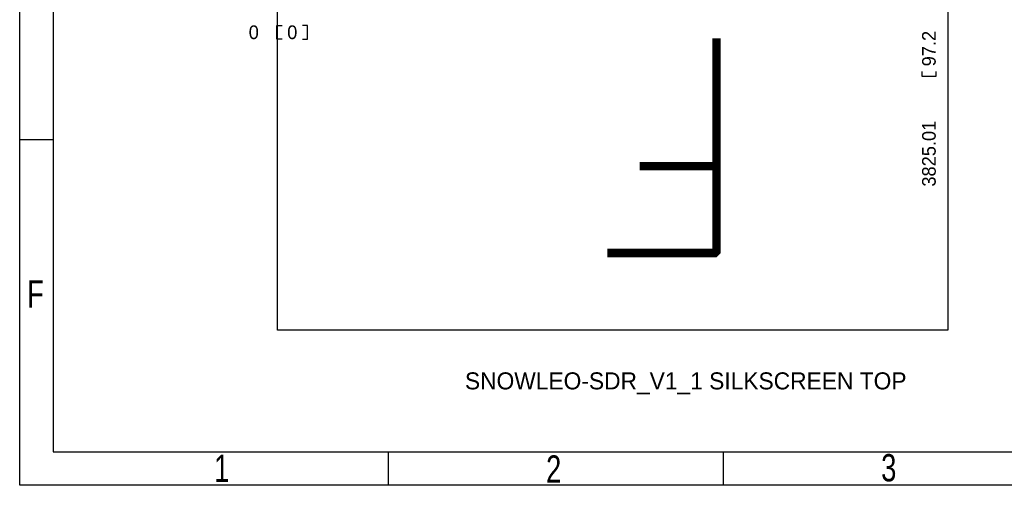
# Model space of a CAD drawing. Extents: x -38 to 372, y -82 to 205.
# Tile 1 of 29: x -38 to 108, y -82 to -12. Entities that reach past the tile are written whole.
import ezdxf

# ---------------------------------------------------------------- set-up
doc = ezdxf.new("R2010")
doc.units = 0
for name, color, linetype in [('BOARD_GEOMETRY_DIMENSION', 2, 'CONTINUOUS'), ('BOARD_GEOMETRY_OUTLINE', 3, 'CONTINUOUS'), ('BOARD_GEOMETRY_SILKSCREEN_TOP', 1, 'CONTINUOUS'), ('PACKAGE_GEOMETRY_SILKSCREEN_TOP', 4, 'CONTINUOUS')]:
    doc.layers.add(name, color=color, linetype=linetype)

msp = doc.modelspace()

# ---------------------------------------------------------------- linework, layer by layer
at = {"layer": 'BOARD_GEOMETRY_DIMENSION'}
msp.add_lwpolyline([(-38.48354, -81.604612), (-38.48354, 205.395322), (371.516402, 205.395322), (371.516402, -81.604612)], close=True, dxfattribs=at)
for points in [[(-33.48355, 200.395332), (-33.48355, -76.604368)], [(0.6604, -15.0876), (-0.1016, -15.0876), (-0.1016, -13.0556), (0.6604, -13.0556)], [(3.7084, -15.0876), (4.4704, -15.0876), (4.4704, -13.0556), (3.7084, -13.0556)], [(98.171254, -19.9136), (98.171254, -20.6756), (96.139254, -20.6756), (96.139254, -19.9136)], [(-33.48355, -30.104588), (-38.48354, -30.104588)], [(-33.48355, -76.604368), (366.516412, -76.604368)], [(16.51635, -81.604612), (16.51635, -76.604368)], [(66.516504, -81.604612), (66.516504, -76.604368)]]:
    msp.add_lwpolyline(points, dxfattribs=at)
at = {"layer": 'BOARD_GEOMETRY_DIMENSION', "const_width": 1.27}
for points in [[(49.1998, -46.99), (65.2018, -46.99), (65.4558, -46.736), (65.4558, -14.986)], [(65.4558, -34.036), (54.0258, -34.036)]]:
    msp.add_lwpolyline(points, dxfattribs=at)
at = {"layer": 'BOARD_GEOMETRY_OUTLINE'}
msp.add_lwpolyline([(99.9998, 0), (99.9998, -58.49874), (0, -58.49874), (0, 0)], close=True, dxfattribs=at)
at = {"layer": 'BOARD_GEOMETRY_SILKSCREEN_TOP'}
msp.add_lwpolyline([(-38.48354, -81.604612), (-38.48354, 205.395322), (371.516402, 205.395322), (371.516402, -81.604612)], close=True, dxfattribs=at)
for points in [[(-33.48355, 200.395332), (-33.48355, -76.604368)], [(-33.48355, -30.104588), (-38.48354, -30.104588)], [(-33.48355, -76.604368), (366.516412, -76.604368)], [(16.51635, -81.604612), (16.51635, -76.604368)], [(66.516504, -81.604612), (66.516504, -76.604368)]]:
    msp.add_lwpolyline(points, dxfattribs=at)

# ---------------------------------------------------------------- texts
at = {"layer": 'BOARD_GEOMETRY_DIMENSION'}
for p in [(-4.318, -15.0876), (1.4224, -15.0876)]:
    msp.add_text('0', height=2.032, dxfattribs=at).set_placement(p)
for s, p in [('97.2', (98.171254, -19.1516)), ('3825.01', (98.171254, -37.084))]:
    msp.add_text(s, height=2.032, rotation=90, dxfattribs=at).set_placement(p)
at = {"layer": 'BOARD_GEOMETRY_DIMENSION', "width": 0.75}
for s, p in [('F', (-37.383466, -55.104284)), ('1', (-9.483598, -81.104486)), ('2', (40.047164, -81.20507)), ('3', (90.033602, -81.021682))]:
    msp.add_text(s, height=4.064, dxfattribs=at).set_placement(p)
at = {"layer": 'BOARD_GEOMETRY_SILKSCREEN_TOP', "width": 0.75}
for s, p in [('F', (-37.383466, -55.104284)), ('1', (-9.483598, -81.104486)), ('2', (40.047164, -81.20507)), ('3', (90.033602, -81.021682))]:
    msp.add_text(s, height=4.064, dxfattribs=at).set_placement(p)
at = {"layer": 'PACKAGE_GEOMETRY_SILKSCREEN_TOP'}
msp.add_text('SNOWLEO-SDR_V1_1 SILKSCREEN TOP', height=2.54, dxfattribs=at).set_placement((27.94, -67.31))

doc.saveas('drawing.dxf')
